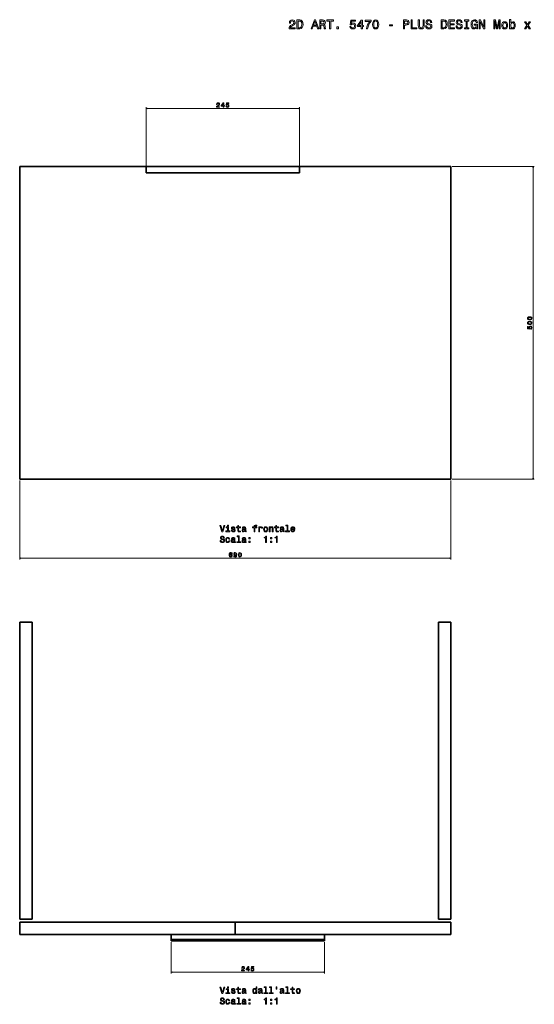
# Model space of a CAD drawing. Extents: x 250 to 1842, y -669 to 906.
# Tile 1 of 2: x 250 to 1073, y -669 to 906. Entities that reach past the tile are written whole.
import ezdxf

# ---------------------------------------------------------------- set-up
doc = ezdxf.new("R2010")
doc.units = 0

msp = doc.modelspace()

# ---------------------------------------------------------------- linework, layer by layer
at = {"color": 7, "lineweight": 13}
for p, q in [((452, 672.5), (452, 765.5)), ((697, 763.5), (452, 763.5)), ((697, 672.5), (697, 765.5)), ((941.5, 670.5), (1073, 670.5)), ((1071, 670.5), (1071, 170.5)), ((249.5, 168.5), (249.5, 42.2)), ((939.5, 168.5), (939.5, 42.2)), ((941.5, 170.5), (1073, 170.5)), ((939.5, 44.2), (249.5, 44.2)), ((492, -570), (492, -620.1)), ((737, -570), (737, -620.1)), ((492, -618.1), (737, -618.1))]:
    msp.add_line(p, q, dxfattribs=at)
at = {"color": 7, "lineweight": 35}
for p, q in [((249.5, 670.5), (249.5, 170.5)), ((594.5, 670.5), (249.5, 670.5)), ((594.5, 670.5), (249.5, 670.5)), ((249.5, 670.5), (594.5, 670.5)), ((249.5, 170.5), (249.5, 670.5)), ((249.5, 670.5), (269.5, 670.5)), ((269.5, 670.5), (249.5, 670.5)), ((697, 670.5), (452, 670.5)), ((452, 670.5), (697, 670.5)), ((697, 670.5), (452, 670.5)), ((939.5, 670.5), (594.5, 670.5)), ((594.5, 670.5), (939.5, 670.5)), ((939.5, 670.5), (594.5, 670.5)), ((919.5, 670.5), (939.5, 670.5)), ((939.5, 670.5), (919.5, 670.5)), ((939.5, 170.5), (939.5, 670.5)), ((939.5, 670.5), (939.5, 170.5)), ((939.5, 170.5), (939.5, 670.5)), ((939.5, 670.5), (939.5, 170.5)), ((939.5, 170.5), (939.5, 670.5)), ((452, 660.5), (697, 660.5)), ((697, 660.5), (452, 660.5)), ((249.5, 170.5), (594.5, 170.5)), ((594.5, 170.5), (249.5, 170.5)), ((594.5, 170.5), (939.5, 170.5)), ((939.5, 170.5), (594.5, 170.5)), ((249.5, -533), (249.5, -58)), ((249.5, -58), (269.5, -58)), ((249.5, -58), (249.5, -533)), ((269.5, -58), (249.5, -58)), ((269.5, -58), (269.5, -533)), ((269.5, -533), (269.5, -58)), ((269.5, -533), (269.5, -58)), ((919.5, -58), (919.5, -533)), ((919.5, -533), (919.5, -58)), ((919.5, -58), (939.5, -58)), ((939.5, -58), (919.5, -58)), ((939.5, -533), (939.5, -58)), ((939.5, -533), (939.5, -58)), ((939.5, -58), (939.5, -533)), ((269.5, -533), (249.5, -533)), ((249.5, -533), (269.5, -533)), ((249.5, -533), (269.5, -533)), ((919.5, -533), (939.5, -533)), ((919.5, -533), (939.5, -533)), ((939.5, -533), (919.5, -533)), ((594.5, -538), (249.5, -538)), ((249.5, -538), (594.5, -538)), ((249.5, -558), (249.5, -538)), ((249.5, -538), (249.5, -558)), ((594.5, -538), (939.5, -538)), ((594.5, -558), (594.5, -538)), ((939.5, -538), (594.5, -538)), ((594.5, -538), (594.5, -558)), ((939.5, -538), (939.5, -558)), ((939.5, -558), (939.5, -538)), ((939.5, -558), (939.5, -538)), ((594.5, -558), (249.5, -558)), ((249.5, -558), (594.5, -558)), ((249.5, -558), (492, -558)), ((737, -558), (492, -558)), ((492, -558), (737, -558)), ((737, -566), (492, -566)), ((492, -566), (737, -566)), ((939.5, -558), (594.5, -558)), ((594.5, -558), (939.5, -558)), ((737, -558), (939.5, -558)), ((737, -568), (492, -568)), ((492, -568), (737, -568)), ((492, -568), (737, -568))]:
    msp.add_line(p, q, dxfattribs=at)
at = {"color": 7, "lineweight": 35, "ltscale": 0.25}
for p, q in [((452, 660.5), (452, 670.5)), ((452, 670.5), (452, 660.5)), ((697, 670.5), (697, 660.5)), ((697, 660.5), (697, 670.5)), ((737, -568), (737, -558))]:
    msp.add_line(p, q, dxfattribs=at)
at = {"color": 7, "lineweight": 35, "ltscale": 0.05}
for p, q in [((697, 668.5), (697, 670.5)), ((492, -568), (492, -566)), ((492, -566), (492, -568)), ((737, -566), (737, -568)), ((737, -568), (737, -566))]:
    msp.add_line(p, q, dxfattribs=at)
at = {"color": 7, "lineweight": 35, "ltscale": 0.2}
for p, q in [((697, 660.5), (697, 668.5)), ((492, -566), (492, -558)), ((492, -558), (492, -566)), ((737, -558), (737, -566)), ((737, -566), (737, -558))]:
    msp.add_line(p, q, dxfattribs=at)
at = {"color": 7, "lineweight": 13}
for points in [[(680.6, 891.1), (690.3, 891.1), (690.3, 892.8), (682.7, 892.8), (683.1, 893.8), (683.8, 894.5), (686.1, 896), (687.2, 896.6), (688.6, 897.4), (689.5, 898.5), (690.1, 899.6), (690.3, 901), (689.9, 902.7), (689, 904), (687.5, 904.9), (685.7, 905.2), (683.7, 904.8), (682.2, 903.9), (681.3, 902.4), (681, 900.4), (681, 900.1), (682.8, 900.1), (682.8, 900.3), (683, 901.6), (683.5, 902.6), (684.4, 903.3), (685.6, 903.5), (686.7, 903.3), (687.6, 902.8), (688.2, 902), (688.4, 901), (688.2, 900.1), (687.8, 899.3), (687.2, 898.6), (686.3, 898), (685.1, 897.4), (683.1, 896.1), (681.7, 894.8), (680.9, 893.2), (680.6, 891.1)], [(697.7, 905.1), (693, 905.1), (693, 891.1), (697.7, 891.1), (699.9, 891.5), (701.5, 892.9), (702.5, 895.1), (702.9, 898.1), (702.6, 901.1), (702.2, 902.4), (701.6, 903.3), (700, 904.6), (698.9, 905)], [(697.6, 903.4), (699.1, 903.1), (700.1, 902.2), (700.8, 900.5), (701, 898.1), (700.7, 895.7), (700.1, 894.1), (699, 893.1), (697.6, 892.7), (694.9, 892.7), (694.9, 903.4)], [(715.9, 891.1), (717.7, 891.1), (719.2, 895.2), (724.8, 895.2), (726.3, 891.1), (728.2, 891.1), (723, 905.1), (721, 905.1)], [(719.8, 896.9), (722, 903.1), (724.2, 896.9)], [(729.6, 891.1), (731.5, 891.1), (731.5, 897), (733.4, 897), (734.9, 896.9), (735.7, 896.6), (736.2, 896), (736.4, 894.8), (736.5, 893), (736.6, 891.8), (736.9, 891.1), (739, 891.1), (739, 891.5), (738.5, 892), (738.4, 893.1), (738.2, 895.3), (737.9, 897), (737.4, 897.5), (736.7, 897.9), (737.5, 898.4), (738.1, 899.1), (738.4, 900), (738.6, 901.1), (738.3, 902.8), (737.5, 904), (736.1, 904.8), (734.3, 905.1), (729.6, 905.1)], [(733.8, 903.4), (735, 903.2), (735.9, 902.9), (736.4, 902.1), (736.6, 901), (736.4, 899.9), (735.9, 899.2), (735, 898.8), (733.7, 898.7), (731.5, 898.7), (731.5, 903.4)], [(745.4, 891.1), (747.2, 891.1), (747.2, 903.4), (751.5, 903.4), (751.5, 905.1), (741.1, 905.1), (741.1, 903.4), (745.4, 903.4)], [(777.7, 894.7), (778.2, 893.1), (779.2, 891.8), (780.6, 891), (782.5, 890.7), (784.5, 891), (786.1, 892), (787.1, 893.6), (787.5, 895.6), (787.1, 897.5), (786.2, 899), (784.7, 899.9), (782.7, 900.3), (781.2, 900), (780, 899.3), (780.6, 903.1), (786.7, 903.1), (786.7, 904.8), (779.2, 904.8), (778.1, 897.3), (779.7, 897.3), (780.9, 898.3), (782.4, 898.6), (783.7, 898.4), (784.7, 897.8), (785.3, 896.8), (785.5, 895.5), (785.3, 894.2), (784.7, 893.3), (783.7, 892.6), (782.4, 892.4), (781.3, 892.5), (780.5, 893), (779.9, 893.7), (779.6, 894.7)], [(796, 891.1), (797.8, 891.1), (797.8, 894.5), (799.8, 894.5), (799.8, 896.2), (797.8, 896.2), (797.8, 904.8), (796, 904.8), (789.8, 896.3), (789.8, 894.5), (796, 894.5)], [(791.5, 896.2), (796, 902.4), (796, 896.2)], [(804.2, 891.1), (806.2, 891.1), (806.9, 894.4), (808.1, 897.5), (809.7, 900.4), (811.9, 903.1), (811.9, 904.8), (802.3, 904.8), (802.3, 902.9), (810, 902.9), (807.7, 900.2), (806.1, 897.4), (804.9, 894.3)], [(814.3, 897.9), (814.6, 894.7), (815.5, 892.5), (817.1, 891.1), (819.2, 890.7), (821.2, 891.1), (822.7, 892.5), (823.7, 894.7), (824, 897.9), (823.7, 901.1), (823.3, 902.3), (822.7, 903.3), (821.2, 904.7), (819.2, 905.2), (817.1, 904.7), (815.5, 903.3), (814.6, 901.1)], [(816.2, 897.9), (816.4, 900.4), (816.9, 902.1), (817.8, 903.1), (819.2, 903.5), (820.5, 903.1), (821.4, 902.1), (821.9, 900.4), (822.1, 897.9), (821.9, 895.5), (821.4, 893.7), (820.5, 892.7), (819.2, 892.3), (817.8, 892.7), (816.9, 893.7), (816.4, 895.5)], [(863.5, 891.1), (865.3, 891.1), (865.3, 897), (867.4, 897), (869.5, 897.1), (871.1, 897.8), (872.2, 899.2), (872.6, 901), (872.3, 902.8), (871.5, 904), (870.1, 904.8), (868.3, 905.1), (863.5, 905.1)], [(867.8, 903.4), (869, 903.2), (869.9, 902.9), (870.4, 902.1), (870.6, 901), (870.4, 899.9), (869.9, 899.2), (868.9, 898.8), (867.7, 898.7), (865.3, 898.7), (865.3, 903.4)], [(875.8, 891.1), (884.8, 891.1), (884.8, 892.8), (877.6, 892.8), (877.6, 905.1), (875.8, 905.1)], [(887.2, 896.4), (887.5, 893.9), (888.4, 892.1), (889.9, 891.1), (892, 890.7), (894.2, 891.1), (895.7, 892.1), (896.5, 893.9), (896.8, 896.4), (896.8, 905.1), (895, 905.1), (895, 896.3), (894.8, 894.6), (894.2, 893.4), (893.3, 892.6), (892, 892.4), (890.7, 892.6), (889.8, 893.4), (889.2, 894.6), (889.1, 896.3), (889.1, 905.1), (887.2, 905.1)], [(901, 895.7), (899.1, 895.7), (899.5, 893.6), (900.6, 892), (902.1, 891), (904.2, 890.7), (906.3, 891), (907.8, 891.9), (908.8, 893.3), (909.2, 895.1), (908.9, 896.8), (908, 897.9), (906.7, 898.6), (904.8, 899.1), (903.3, 899.5), (902.2, 899.9), (901.6, 900.6), (901.5, 901.6), (901.6, 902.5), (902.2, 903.2), (903, 903.6), (904.1, 903.8), (905.2, 903.6), (906.1, 903), (906.7, 902.1), (907, 900.9), (908.8, 900.9), (908.8, 900.9), (908.5, 902.8), (907.5, 904.2), (906, 905.1), (904, 905.4), (902.2, 905.1), (900.8, 904.3), (899.9, 903), (899.6, 901.3), (899.8, 899.8), (900.6, 898.7), (901.8, 898.1), (903.5, 897.5), (905.1, 897.1), (906.3, 896.6), (907.1, 896), (907.3, 894.9), (907.1, 893.9), (906.5, 893.1), (905.5, 892.5), (904.3, 892.4), (902.9, 892.6), (901.9, 893.3), (901.2, 894.3)], [(928.4, 905.1), (923.8, 905.1), (923.8, 891.1), (928.4, 891.1), (930.6, 891.5), (932.3, 892.9), (933.3, 895.1), (933.6, 898.1), (933.3, 901.1), (932.9, 902.4), (932.3, 903.3), (930.7, 904.6), (929.6, 905)], [(928.3, 903.4), (929.8, 903.1), (930.9, 902.2), (931.5, 900.5), (931.7, 898.1), (931.5, 895.7), (930.9, 894.1), (929.8, 893.1), (928.3, 892.7), (925.6, 892.7), (925.6, 903.4)], [(936.4, 891.1), (945.2, 891.1), (945.2, 892.8), (938.2, 892.8), (938.2, 897.5), (944.5, 897.5), (944.5, 899.2), (938.2, 899.2), (938.2, 903.4), (945.1, 903.4), (945.1, 905.1), (936.4, 905.1)], [(949.6, 895.7), (947.7, 895.7), (948.1, 893.6), (949.1, 892), (950.7, 891), (952.8, 890.7), (954.9, 891), (956.4, 891.9), (957.4, 893.3), (957.8, 895.1), (957.5, 896.8), (956.6, 897.9), (955.2, 898.6), (953.4, 899.1), (951.8, 899.5), (950.8, 899.9), (950.2, 900.6), (950, 901.6), (950.2, 902.5), (950.7, 903.2), (951.6, 903.6), (952.7, 903.8), (953.8, 903.6), (954.7, 903), (955.3, 902.1), (955.5, 900.9), (957.4, 900.9), (957.4, 900.9), (957.1, 902.8), (956.1, 904.2), (954.6, 905.1), (952.6, 905.4), (950.8, 905.1), (949.4, 904.3), (948.5, 903), (948.1, 901.3), (948.4, 899.8), (949.2, 898.7), (950.4, 898.1), (952, 897.5), (953.7, 897.1), (954.9, 896.6), (955.6, 896), (955.9, 894.9), (955.7, 893.9), (955, 893.1), (954.1, 892.5), (952.9, 892.4), (951.5, 892.6), (950.4, 893.3), (949.8, 894.3)], [(964, 892.8), (961.4, 892.8), (961.4, 891.1), (968.4, 891.1), (968.4, 892.8), (965.8, 892.8), (965.8, 903.4), (968.4, 903.4), (968.4, 905.1), (961.4, 905.1), (961.4, 903.4), (964, 903.4)], [(980.7, 892.9), (981.1, 891.1), (982.1, 891.1), (982.1, 898.6), (977, 898.6), (977, 896.9), (980.1, 896.9), (980.1, 896.8), (979.9, 894.9), (979.2, 893.6), (978.2, 892.7), (977, 892.4), (975.6, 892.8), (974.6, 893.9), (973.9, 895.7), (973.6, 898.1), (973.9, 900.6), (974.5, 902.4), (975.6, 903.5), (977.1, 903.8), (978.1, 903.6), (978.9, 903.1), (979.6, 902.1), (979.9, 900.9), (981.9, 900.9), (981.4, 902.8), (980.4, 904.2), (979, 905.1), (977.2, 905.5), (974.9, 905), (973.2, 903.5), (972.1, 901.2), (971.7, 898.1), (972.1, 895), (973.2, 892.6), (974.8, 891.2), (976.9, 890.7), (978, 890.9), (979.1, 891.3), (980, 892)], [(984.6, 891.1), (986.2, 891.1), (986.2, 902.6), (991.6, 891.1), (993.8, 891.1), (993.8, 905.1), (992.1, 905.1), (992.1, 893.6), (986.8, 905.1), (984.6, 905.1)], [(1008.4, 891.1), (1010, 891.1), (1010, 903.8), (1012.6, 891.1), (1014.3, 891.1), (1016.9, 903.8), (1016.9, 891.1), (1018.5, 891.1), (1018.5, 905.1), (1016, 905.1), (1013.5, 892.7), (1010.9, 905.1), (1008.4, 905.1)], [(1020.9, 896.5), (1021.2, 894), (1022.2, 892.2), (1023.6, 891.1), (1025.6, 890.7), (1027.6, 891.1), (1029, 892.2), (1030, 894), (1030.3, 896.5), (1030, 898.9), (1029, 900.8), (1027.6, 901.9), (1025.6, 902.3), (1023.6, 901.9), (1022.2, 900.8), (1021.2, 898.9)], [(1022.7, 896.5), (1022.9, 898.3), (1023.5, 899.6), (1024.4, 900.4), (1025.6, 900.7), (1026.8, 900.4), (1027.7, 899.6), (1028.3, 898.3), (1028.5, 896.5), (1028.3, 894.7), (1027.7, 893.3), (1026.8, 892.5), (1025.6, 892.3), (1024.4, 892.5), (1023.5, 893.3), (1022.9, 894.7)], [(1035.2, 892.7), (1036.6, 891.2), (1038.4, 890.7), (1040.1, 891.1), (1041.4, 892.2), (1042.2, 894.1), (1042.6, 896.5), (1042.2, 898.9), (1041.4, 900.8), (1040.1, 901.9), (1038.4, 902.3), (1036.6, 901.8), (1035.9, 901.1), (1035.2, 900.3), (1035.2, 905.6), (1033.5, 905.6), (1033.5, 891.1), (1035.2, 891.1)], [(1040.8, 896.5), (1040.6, 894.7), (1040, 893.4), (1039.1, 892.5), (1038.1, 892.3), (1036.9, 892.5), (1036, 893.4), (1035.5, 894.7), (1035.3, 896.5), (1035.5, 898.3), (1036, 899.6), (1036.9, 900.4), (1038.1, 900.7), (1039.1, 900.4), (1040, 899.6), (1040.6, 898.3)], [(1059.2, 891.1), (1061.9, 895.3), (1064.8, 891.1), (1066.9, 891.1), (1063.1, 896.7), (1066.7, 901.9), (1064.7, 901.9), (1062, 898), (1059.4, 901.9), (1057.3, 901.9), (1060.9, 896.6), (1057.1, 891.1)], [(757, 891.1), (759.8, 891.1), (759.8, 894.1), (757, 894.1)], [(841, 895.7), (845.9, 895.7), (845.9, 897.3), (841, 897.3)], [(564.6, 765.5), (569.4, 765.5), (569.4, 766.4), (565.6, 766.4), (565.8, 766.9), (566.2, 767.3), (567.3, 768), (567.9, 768.3), (568.5, 768.7), (569, 769.2), (569.3, 769.8), (569.4, 770.5), (569.2, 771.3), (568.7, 772), (568, 772.4), (567.1, 772.6), (566.1, 772.4), (565.4, 771.9), (564.9, 771.2), (564.7, 770.2), (564.7, 770), (565.6, 770), (565.6, 770.1), (565.7, 770.8), (566, 771.3), (566.4, 771.6), (567, 771.7), (567.6, 771.6), (568, 771.4), (568.3, 771), (568.4, 770.5), (568.3, 770), (568.2, 769.6), (567.8, 769.3), (567.4, 769), (566.8, 768.7), (565.8, 768), (565.1, 767.4), (564.7, 766.6), (564.6, 765.6)], [(575.1, 765.5), (576, 765.5), (576, 767.3), (577, 767.3), (577, 768.1), (576, 768.1), (576, 772.4), (575, 772.4), (572, 768.1), (572, 767.3), (575.1, 767.3)], [(579.5, 767.3), (579.7, 766.5), (580.2, 765.9), (580.9, 765.5), (581.8, 765.3), (582.9, 765.5), (583.7, 766), (584.2, 766.8), (584.4, 767.8), (584.2, 768.7), (583.7, 769.5), (582.9, 769.9), (582, 770.1), (581.2, 770), (580.6, 769.7), (580.9, 771.5), (584, 771.5), (584, 772.4), (580.2, 772.4), (579.7, 768.7), (580.5, 768.7), (581.1, 769.1), (581.8, 769.3), (582.5, 769.2), (583, 768.9), (583.3, 768.4), (583.4, 767.7), (583.3, 767.1), (582.9, 766.6), (582.4, 766.3), (581.8, 766.2), (581.3, 766.3), (580.9, 766.5), (580.6, 766.9), (580.4, 767.3)], [(572.8, 768.1), (575.1, 771.2), (575.1, 768.1)], [(1065.6, 425.5), (1067.2, 425.7), (1068.3, 426.2), (1069, 426.9), (1069.2, 428), (1069, 429), (1068.3, 429.8), (1067.2, 430.2), (1065.6, 430.4), (1064, 430.2), (1063.4, 430), (1062.9, 429.8), (1062.2, 429), (1061.9, 428), (1062.2, 426.9), (1062.9, 426.2), (1064, 425.7)], [(1065.6, 426.5), (1064.3, 426.6), (1063.5, 426.8), (1063, 427.3), (1062.8, 428), (1063, 428.6), (1063.5, 429.1), (1064.3, 429.3), (1065.6, 429.4), (1066.8, 429.3), (1067.7, 429.1), (1068.2, 428.6), (1068.4, 428), (1068.2, 427.3), (1067.7, 426.8), (1066.8, 426.6)], [(1065.6, 418.1), (1067.2, 418.2), (1068.3, 418.7), (1069, 419.5), (1069.2, 420.5), (1069, 421.5), (1068.3, 422.3), (1067.2, 422.8), (1065.6, 422.9), (1064, 422.8), (1063.4, 422.6), (1062.9, 422.3), (1062.2, 421.5), (1061.9, 420.5), (1062.2, 419.5), (1062.9, 418.7), (1064, 418.2)], [(1067.2, 410.5), (1068, 410.7), (1068.6, 411.2), (1069, 412), (1069.2, 412.9), (1069, 413.9), (1068.5, 414.7), (1067.7, 415.2), (1066.7, 415.4), (1065.8, 415.2), (1065, 414.8), (1064.6, 414), (1064.4, 413), (1064.5, 412.3), (1064.9, 411.7), (1063, 412), (1063, 415), (1062.1, 415), (1062.1, 411.3), (1065.8, 410.7), (1065.8, 411.5), (1065.4, 412.1), (1065.2, 412.9), (1065.3, 413.5), (1065.6, 414), (1066.1, 414.3), (1066.8, 414.4), (1067.4, 414.3), (1067.9, 414), (1068.2, 413.5), (1068.3, 412.9), (1068.2, 412.3), (1068, 411.9), (1067.7, 411.6), (1067.2, 411.5)], [(1065.6, 419), (1064.3, 419.1), (1063.5, 419.4), (1063, 419.8), (1062.8, 420.5), (1063, 421.2), (1063.5, 421.6), (1064.3, 421.9), (1065.6, 422), (1066.8, 421.9), (1067.7, 421.6), (1068.2, 421.2), (1068.4, 420.5), (1068.2, 419.8), (1067.7, 419.4), (1066.8, 419.1)], [(576.3, 96.6), (573.8, 88.1), (571.3, 96.6), (569.9, 96.6), (573.1, 86.6), (574.6, 86.6), (577.7, 96.6)], [(583.4, 97), (582.1, 97), (582.1, 95.5), (583.4, 95.5)], [(592, 91.1), (590.8, 91.4), (589.9, 91.8), (589.6, 92.4), (589.6, 92.9), (589.9, 93.3), (590.4, 93.5), (591.1, 93.6), (591.8, 93.5), (592.4, 93.2), (592.7, 92.8), (592.8, 92.3), (594.1, 92.3), (594.1, 92.3), (593.9, 93.3), (593.3, 94), (592.4, 94.5), (591.1, 94.6), (589.9, 94.5), (589, 94), (588.5, 93.3), (588.3, 92.4), (588.4, 91.5), (588.8, 90.9), (589.5, 90.5), (590.5, 90.2), (591.9, 89.8), (592.7, 89.5), (593, 89.2), (593, 88.8), (592.9, 88.2), (592.6, 87.8), (592, 87.6), (591.3, 87.5), (590.5, 87.6), (589.9, 87.9), (589.5, 88.4), (589.3, 89), (588.1, 89), (588.3, 87.9), (588.9, 87), (589.8, 86.5), (591.1, 86.4), (592.5, 86.5), (593.5, 87), (594.1, 87.8), (594.3, 88.9), (594.2, 89.8), (593.7, 90.4), (593, 90.8)], [(598.6, 93), (598.6, 89.1), (598.7, 87.9), (599.1, 87), (599.9, 86.5), (601.2, 86.4), (602.7, 86.4), (602.7, 87.5), (601.6, 87.4), (600.7, 87.5), (600.1, 87.9), (599.9, 88.5), (599.8, 89.4), (599.8, 93), (602.7, 93), (602.7, 94.1), (599.8, 94.1), (599.8, 96.4), (598.6, 96.4), (598.6, 94.1), (596.4, 94.1), (596.4, 93)], [(610.1, 87.6), (610.1, 87.6), (610.2, 87.1), (610.4, 86.8), (611.3, 86.5), (612.1, 86.6), (612.1, 87.6), (611.7, 87.5), (611.3, 87.7), (611.3, 88.3), (611.3, 92.3), (611.1, 93.3), (610.6, 94), (609.7, 94.5), (608.5, 94.6), (607.3, 94.5), (606.4, 94), (605.8, 93.2), (605.6, 92.2), (605.6, 92.1), (606.8, 92.1), (606.9, 92.7), (607.2, 93.2), (607.7, 93.4), (608.4, 93.5), (609.1, 93.4), (609.6, 93.2), (609.9, 92.8), (610, 92.3), (610, 91.7), (609.8, 91.4), (609.2, 91.3), (608.1, 91.2), (606.9, 90.9), (606, 90.4), (605.5, 89.7), (605.3, 88.7), (605.5, 87.7), (605.9, 87), (606.6, 86.6), (607.6, 86.4), (609, 86.7)], [(624.7, 93), (624.7, 86.6), (625.9, 86.6), (625.9, 93), (628.8, 93), (628.8, 94.1), (625.9, 94.1), (625.9, 94.6), (626, 95.2), (626.4, 95.5), (626.9, 95.8), (627.7, 95.9), (628.8, 95.8), (628.8, 96.9), (627.4, 97), (626.2, 96.8), (625.3, 96.5), (624.8, 95.8), (624.7, 94.8), (624.7, 94.1), (622.3, 94.1), (622.3, 93)], [(632.1, 86.6), (633.3, 86.6), (633.3, 91), (633.4, 92.1), (633.8, 92.9), (634.5, 93.3), (635.3, 93.5), (636, 93.4), (636.4, 93.1), (636.7, 92.6), (636.8, 92), (638.1, 92), (637.9, 93.1), (637.5, 94), (636.7, 94.5), (635.6, 94.6), (634.8, 94.5), (634.2, 94.2), (633.6, 93.7), (633.2, 93.1), (633.2, 94.4), (632.1, 94.4)], [(639.9, 90.5), (640.1, 88.7), (640.8, 87.4), (641.8, 86.6), (643.2, 86.4), (644.6, 86.6), (645.7, 87.4), (646.3, 88.7), (646.6, 90.5), (646.3, 92.2), (645.7, 93.6), (644.6, 94.3), (643.2, 94.6), (641.8, 94.3), (640.8, 93.5), (640.1, 92.2)], [(648.9, 86.6), (650.2, 86.6), (650.2, 91.1), (650.3, 92.1), (650.7, 92.9), (651.4, 93.3), (652.3, 93.5), (652.9, 93.4), (653.4, 93), (653.6, 92.3), (653.7, 91.5), (653.7, 86.6), (654.9, 86.6), (654.9, 91.7), (654.9, 92.7), (654.6, 93.6), (653.8, 94.4), (652.4, 94.6), (651.7, 94.5), (651.1, 94.3), (650.6, 93.8), (650.1, 93.2), (650.1, 94.4), (648.9, 94.4)], [(659.3, 93), (659.3, 89.1), (659.4, 87.9), (659.8, 87), (660.6, 86.5), (662, 86.4), (663.5, 86.4), (663.5, 87.5), (662.4, 87.4), (661.4, 87.5), (660.8, 87.9), (660.6, 88.5), (660.6, 89.4), (660.6, 93), (663.5, 93), (663.5, 94.1), (660.6, 94.1), (660.6, 96.4), (659.3, 96.4), (659.3, 94.1), (657.1, 94.1), (657.1, 93)], [(670.9, 87.6), (670.9, 87.6), (670.9, 87.1), (671.2, 86.8), (672.1, 86.5), (672.8, 86.6), (672.8, 87.6), (672.5, 87.5), (672.1, 87.7), (672, 88.3), (672, 92.3), (671.8, 93.3), (671.3, 94), (670.4, 94.5), (669.2, 94.6), (668, 94.5), (667.1, 94), (666.5, 93.2), (666.3, 92.2), (666.3, 92.1), (667.5, 92.1), (667.6, 92.7), (667.9, 93.2), (668.4, 93.4), (669.2, 93.5), (669.9, 93.4), (670.4, 93.2), (670.7, 92.8), (670.8, 92.3), (670.7, 91.7), (670.5, 91.4), (669.9, 91.3), (668.8, 91.2), (667.6, 90.9), (666.7, 90.4), (666.2, 89.7), (666, 88.7), (666.2, 87.7), (666.6, 87), (667.3, 86.6), (668.3, 86.4), (669.7, 86.7)], [(677.5, 95.9), (677.5, 87.7), (674.9, 87.7), (674.9, 86.6), (681.3, 86.6), (681.3, 87.7), (678.7, 87.7), (678.7, 97), (675.5, 97), (675.5, 95.9)], [(684.7, 90.1), (689.8, 90.1), (689.8, 90.7), (689.6, 92.4), (689, 93.6), (687.9, 94.4), (686.6, 94.6), (685.3, 94.3), (684.3, 93.5), (683.6, 92.2), (683.4, 90.5), (683.6, 88.7), (684.3, 87.4), (685.3, 86.6), (686.6, 86.4), (687.7, 86.5), (688.6, 87), (689.3, 87.8), (689.7, 88.8), (688.4, 88.8), (688.2, 88.3), (687.8, 87.8), (686.7, 87.5), (685.9, 87.6), (685.3, 88.2), (684.9, 89), (684.7, 90.1)], [(571.6, 72.6), (570.2, 72.6), (570.5, 71.1), (571.3, 70), (572.4, 69.3), (573.9, 69.1), (575.4, 69.3), (576.5, 69.9), (577.2, 70.9), (577.4, 72.2), (577.2, 73.4), (576.6, 74.2), (575.6, 74.7), (574.3, 75.1), (573.2, 75.3), (572.5, 75.7), (572, 76.1), (571.9, 76.8), (572, 77.5), (572.4, 78), (573, 78.3), (573.8, 78.4), (574.6, 78.3), (575.2, 77.9), (575.6, 77.2), (575.8, 76.4), (577.2, 76.4), (577.2, 76.4), (576.9, 77.7), (576.2, 78.8), (575.2, 79.4), (573.7, 79.6), (572.4, 79.4), (571.4, 78.8), (570.8, 77.8), (570.6, 76.6), (570.7, 75.6), (571.3, 74.8), (572.2, 74.3), (573.3, 74), (574.5, 73.6), (575.4, 73.3), (575.9, 72.8), (576.1, 72.1), (575.9, 71.3), (575.5, 70.8), (574.8, 70.4), (573.9, 70.3), (572.9, 70.4), (572.2, 70.9), (571.7, 71.7)], [(583.4, 87.7), (583.4, 94.1), (580.1, 94.1), (580.1, 93), (582.1, 93), (582.1, 87.7), (579.5, 87.7), (579.5, 86.6), (586, 86.6), (586, 87.7)], [(599.4, 78.6), (599.4, 70.4), (596.8, 70.4), (596.8, 69.3), (603.3, 69.3), (603.3, 70.4), (600.7, 70.4), (600.7, 79.7), (597.4, 79.7), (597.4, 78.6)], [(610, 89.3), (609.8, 88.6), (609.4, 88), (608.7, 87.6), (607.8, 87.5), (607.3, 87.6), (606.9, 87.8), (606.6, 88.2), (606.6, 88.8), (606.6, 89.3), (606.9, 89.6), (607.8, 90), (609, 90.2), (610, 90.6)], [(643, 69.3), (644.3, 69.3), (644.3, 79.4), (643.3, 79.4), (643, 78.5), (642.5, 77.9), (641.7, 77.6), (640.6, 77.5), (640.6, 76.5), (643, 76.5)], [(641.2, 90.5), (641.3, 91.8), (641.7, 92.7), (642.4, 93.3), (643.2, 93.5), (644.1, 93.3), (644.7, 92.7), (645.1, 91.8), (645.3, 90.5), (645.1, 89.2), (644.7, 88.2), (644.1, 87.7), (643.2, 87.5), (642.4, 87.7), (641.7, 88.2), (641.3, 89.2)], [(660.3, 69.3), (661.6, 69.3), (661.6, 79.4), (660.7, 79.4), (660.4, 78.5), (659.9, 77.9), (659.1, 77.6), (658, 77.5), (658, 76.5), (660.3, 76.5)], [(670.7, 89.3), (670.6, 88.6), (670.1, 88), (669.4, 87.6), (668.5, 87.5), (668, 87.6), (667.6, 87.8), (667.4, 88.2), (667.3, 88.8), (667.4, 89.3), (667.6, 89.6), (668.5, 90), (669.7, 90.2), (670.7, 90.6)], [(684.7, 91.2), (684.9, 92.2), (685.3, 92.9), (685.9, 93.4), (686.6, 93.5), (687.4, 93.4), (688, 92.9), (688.4, 92.2), (688.5, 91.2)], [(584.5, 74.5), (585.7, 74.5), (585.5, 75.7), (584.8, 76.6), (583.9, 77.1), (582.6, 77.4), (581.2, 77.1), (580.2, 76.3), (579.5, 75), (579.3, 73.2), (579.5, 71.5), (580.1, 70.2), (581.2, 69.3), (582.6, 69.1), (583.8, 69.3), (584.8, 69.9), (585.4, 70.8), (585.7, 72.1), (584.5, 72.1), (584.3, 71.3), (583.9, 70.7), (583.3, 70.3), (582.6, 70.2), (581.7, 70.4), (581.1, 71), (580.7, 71.9), (580.6, 73.2), (580.7, 74.5), (581.1, 75.5), (581.8, 76), (582.6, 76.2), (583.4, 76.1), (583.9, 75.8), (584.3, 75.2)], [(592.8, 70.4), (592.8, 70.3), (592.9, 69.8), (593.1, 69.5), (594, 69.2), (594.7, 69.3), (594.7, 70.3), (594.4, 70.3), (594, 70.4), (593.9, 71), (593.9, 75), (593.8, 76), (593.2, 76.8), (592.4, 77.2), (591.1, 77.4), (589.9, 77.2), (589, 76.7), (588.5, 75.9), (588.3, 74.9), (588.3, 74.8), (589.4, 74.8), (589.5, 75.4), (589.8, 75.9), (590.4, 76.1), (591.1, 76.2), (591.8, 76.2), (592.3, 75.9), (592.6, 75.6), (592.7, 75.1), (592.6, 74.4), (592.4, 74.1), (591.8, 74), (590.8, 73.9), (589.5, 73.6), (588.6, 73.2), (588.1, 72.4), (588, 71.4), (588.1, 70.4), (588.5, 69.7), (589.3, 69.3), (590.3, 69.1), (591.6, 69.4)], [(592.7, 72.1), (592.5, 71.3), (592, 70.7), (591.3, 70.4), (590.5, 70.2), (589.9, 70.3), (589.5, 70.5), (589.3, 70.9), (589.2, 71.5), (589.3, 72), (589.5, 72.4), (590.4, 72.8), (591.6, 72.9), (592.7, 73.3)], [(610.1, 70.4), (610.1, 70.3), (610.2, 69.8), (610.4, 69.5), (611.3, 69.2), (612.1, 69.3), (612.1, 70.3), (611.7, 70.3), (611.3, 70.4), (611.3, 71), (611.3, 75), (611.1, 76), (610.6, 76.8), (609.7, 77.2), (608.5, 77.4), (607.3, 77.2), (606.4, 76.7), (605.8, 75.9), (605.6, 74.9), (605.6, 74.8), (606.8, 74.8), (606.9, 75.4), (607.2, 75.9), (607.7, 76.1), (608.4, 76.2), (609.1, 76.2), (609.6, 75.9), (609.9, 75.6), (610, 75.1), (610, 74.4), (609.8, 74.1), (609.2, 74), (608.1, 73.9), (606.9, 73.6), (606, 73.2), (605.5, 72.4), (605.3, 71.4), (605.5, 70.4), (605.9, 69.7), (606.6, 69.3), (607.6, 69.1), (609, 69.4)], [(610, 72.1), (609.8, 71.3), (609.4, 70.7), (608.7, 70.4), (607.8, 70.2), (607.3, 70.3), (606.9, 70.5), (606.6, 70.9), (606.6, 71.5), (606.6, 72), (606.9, 72.4), (607.8, 72.8), (609, 72.9), (610, 73.3)], [(616.2, 74.9), (618.2, 74.9), (618.2, 77.1), (616.2, 77.1)], [(616.2, 69.3), (618.2, 69.3), (618.2, 71.5), (616.2, 71.5)], [(650.9, 74.9), (652.9, 74.9), (652.9, 77.1), (650.9, 77.1)], [(650.9, 69.3), (652.9, 69.3), (652.9, 71.5), (650.9, 71.5)], [(589.4, 51.3), (589.3, 52.1), (588.8, 52.7), (588.1, 53.1), (587.2, 53.2), (586.6, 53.2), (586.1, 53), (585.7, 52.7), (585.3, 52.2), (585, 51.7), (584.8, 51), (584.6, 50.2), (584.6, 49.3), (584.7, 47.9), (585.2, 46.8), (586, 46.2), (587.1, 46), (588.1, 46.2), (588.9, 46.6), (589.3, 47.4), (589.5, 48.3), (589.3, 49.3), (588.9, 50), (588.2, 50.5), (587.3, 50.7), (586.3, 50.4), (585.6, 49.9), (585.7, 51), (586.1, 51.8), (586.6, 52.3), (587.2, 52.4), (587.8, 52.3), (588.1, 52.1), (588.4, 51.8), (588.5, 51.3)], [(588.5, 48.3), (588.4, 47.7), (588.1, 47.2), (587.7, 46.9), (587.1, 46.8), (586.5, 46.9), (586.1, 47.2), (585.8, 47.7), (585.7, 48.3), (585.8, 48.9), (586.1, 49.4), (586.5, 49.7), (587.2, 49.8), (587.7, 49.7), (588.1, 49.4), (588.4, 48.9)], [(592.1, 47.9), (592.2, 47.1), (592.7, 46.5), (593.4, 46.1), (594.3, 46), (594.9, 46.1), (595.4, 46.2), (595.8, 46.5), (596.2, 47), (596.5, 47.5), (596.7, 48.2), (596.9, 49), (596.9, 49.9), (596.8, 51.3), (596.3, 52.4), (595.5, 53), (594.4, 53.2), (593.4, 53.1), (592.7, 52.6), (592.2, 51.8), (592, 50.9), (592.2, 49.9), (592.7, 49.2), (593.4, 48.7), (594.3, 48.6), (595.2, 48.8), (595.9, 49.3), (595.8, 48.2), (595.4, 47.4), (594.9, 46.9), (594.3, 46.8), (593.7, 46.9), (593.4, 47.1), (593.1, 47.4), (593, 47.9)], [(593, 50.9), (593.1, 51.5), (593.4, 52), (593.8, 52.3), (594.4, 52.4), (595, 52.3), (595.4, 52), (595.7, 51.5), (595.8, 50.9), (595.7, 50.3), (595.4, 49.8), (595, 49.5), (594.4, 49.4), (593.8, 49.5), (593.4, 49.8), (593.1, 50.3)], [(599.5, 49.6), (599.7, 48), (600.2, 46.9), (600.9, 46.2), (602, 46), (603, 46.2), (603.8, 46.9), (604.2, 48), (604.4, 49.6), (604.2, 51.2), (604, 51.8), (603.8, 52.3), (603, 53), (602, 53.2), (600.9, 53), (600.2, 52.3), (599.7, 51.2)], [(600.5, 49.6), (600.6, 50.8), (600.8, 51.7), (601.3, 52.2), (602, 52.4), (602.6, 52.2), (603.1, 51.7), (603.3, 50.8), (603.4, 49.6), (603.3, 48.4), (603.1, 47.5), (602.6, 47), (602, 46.8), (601.3, 47), (600.8, 47.5), (600.6, 48.4)], [(604.6, -616.1), (609.4, -616.1), (609.4, -615.2), (605.6, -615.2), (605.8, -614.7), (606.2, -614.3), (607.3, -613.6), (607.9, -613.3), (608.5, -612.9), (609, -612.4), (609.3, -611.8), (609.4, -611.1), (609.2, -610.3), (608.7, -609.6), (608, -609.2), (607.1, -609), (606.1, -609.2), (605.4, -609.7), (604.9, -610.4), (604.7, -611.4), (604.7, -611.6), (605.6, -611.6), (605.6, -611.5), (605.7, -610.8), (606, -610.3), (606.4, -610), (607, -609.9), (607.6, -610), (608, -610.2), (608.3, -610.6), (608.4, -611.1), (608.3, -611.6), (608.2, -611.9), (607.8, -612.3), (607.4, -612.6), (606.8, -612.9), (605.8, -613.5), (605.1, -614.2), (604.7, -615), (604.6, -616)], [(615.1, -616.1), (616, -616.1), (616, -614.3), (617, -614.3), (617, -613.5), (616, -613.5), (616, -609.2), (615, -609.2), (612, -613.4), (612, -614.3), (615.1, -614.3)], [(612.8, -613.5), (615.1, -610.4), (615.1, -613.5)], [(619.5, -614.2), (619.7, -615.1), (620.2, -615.7), (620.9, -616.1), (621.8, -616.3), (622.9, -616.1), (623.7, -615.6), (624.2, -614.8), (624.4, -613.8), (624.2, -612.9), (623.7, -612.1), (622.9, -611.6), (622, -611.5), (621.2, -611.6), (620.6, -611.9), (620.9, -610), (624, -610), (624, -609.2), (620.2, -609.2), (619.7, -612.9), (620.5, -612.9), (621.1, -612.5), (621.8, -612.3), (622.5, -612.4), (623, -612.7), (623.3, -613.2), (623.4, -613.8), (623.3, -614.5), (622.9, -615), (622.4, -615.3), (621.8, -615.4), (621.3, -615.3), (620.9, -615.1), (620.6, -614.7), (620.4, -614.2)], [(576.3, -641.8), (573.8, -650.4), (571.3, -641.8), (569.9, -641.8), (573.1, -651.9), (574.6, -651.9), (577.7, -641.8)], [(583.4, -650.8), (583.4, -644.4), (580.1, -644.4), (580.1, -645.5), (582.1, -645.5), (582.1, -650.8), (579.5, -650.8), (579.5, -651.9), (586, -651.9), (586, -650.8)], [(583.4, -641.5), (582.1, -641.5), (582.1, -643), (583.4, -643)], [(592, -647.4), (590.8, -647.1), (589.9, -646.7), (589.6, -646.1), (589.6, -645.6), (589.9, -645.2), (590.4, -645), (591.1, -644.9), (591.8, -645), (592.4, -645.3), (592.7, -645.7), (592.8, -646.2), (594.1, -646.2), (594.1, -646.2), (593.9, -645.2), (593.3, -644.5), (592.4, -644), (591.1, -643.9), (589.9, -644), (589, -644.5), (588.5, -645.2), (588.3, -646.1), (588.4, -647), (588.8, -647.6), (589.5, -648), (590.5, -648.3), (591.9, -648.6), (592.7, -649), (593, -649.3), (593, -649.7), (592.9, -650.3), (592.6, -650.7), (592, -650.9), (591.3, -651), (590.5, -650.9), (589.9, -650.6), (589.5, -650.1), (589.3, -649.5), (588.1, -649.5), (588.3, -650.6), (588.9, -651.4), (589.8, -651.9), (591.1, -652.1), (592.5, -651.9), (593.5, -651.4), (594.1, -650.6), (594.3, -649.6), (594.2, -648.7), (593.7, -648.1), (593, -647.7)], [(598.6, -645.5), (598.6, -649.3), (598.7, -650.6), (599.1, -651.5), (599.9, -652), (601.2, -652.1), (602.7, -652.1), (602.7, -651), (601.6, -651.1), (600.7, -650.9), (600.1, -650.6), (599.9, -650), (599.8, -649.1), (599.8, -645.5), (602.7, -645.5), (602.7, -644.4), (599.8, -644.4), (599.8, -642.1), (598.6, -642.1), (598.6, -644.4), (596.4, -644.4), (596.4, -645.5)], [(610.1, -650.9), (610.1, -650.9), (610.2, -651.4), (610.4, -651.7), (611.3, -652), (612.1, -651.9), (612.1, -650.9), (611.7, -651), (611.3, -650.8), (611.3, -650.2), (611.3, -646.2), (611.1, -645.2), (610.6, -644.4), (609.7, -644), (608.5, -643.9), (607.3, -644), (606.4, -644.5), (605.8, -645.3), (605.6, -646.3), (605.6, -646.4), (606.8, -646.4), (606.9, -645.8), (607.2, -645.3), (607.7, -645.1), (608.4, -645), (609.1, -645), (609.6, -645.3), (609.9, -645.6), (610, -646.2), (610, -646.8), (609.8, -647.1), (609.2, -647.2), (608.1, -647.3), (606.9, -647.6), (606, -648), (605.5, -648.8), (605.3, -649.8), (605.5, -650.8), (605.9, -651.5), (606.6, -651.9), (607.6, -652.1), (609, -651.8)], [(627.7, -650.7), (627.7, -651.9), (628.9, -651.9), (628.9, -641.5), (627.7, -641.5), (627.7, -645.3), (626.7, -644.2), (626.1, -644), (625.4, -643.9), (624.2, -644.1), (623.3, -644.9), (622.6, -646.2), (622.4, -648), (622.6, -649.7), (623.3, -651), (624.2, -651.9), (625.4, -652.1), (626.1, -652), (626.7, -651.8)], [(625.7, -645), (626.5, -645.2), (627.1, -645.8), (627.5, -646.7), (627.6, -648), (627.5, -649.3), (627.1, -650.2), (626.5, -650.8), (625.7, -651), (624.9, -650.8), (624.3, -650.2), (623.9, -649.3), (623.7, -648), (623.9, -646.7), (624.3, -645.8), (624.9, -645.2)], [(636.2, -650.9), (636.2, -650.9), (636.2, -651.4), (636.5, -651.7), (637.4, -652), (638.1, -651.9), (638.1, -650.9), (637.8, -651), (637.4, -650.8), (637.3, -650.2), (637.3, -646.2), (637.1, -645.2), (636.6, -644.4), (635.7, -644), (634.5, -643.9), (633.3, -644), (632.4, -644.5), (631.8, -645.3), (631.6, -646.3), (631.6, -646.4), (632.8, -646.4), (632.9, -645.8), (633.2, -645.3), (633.7, -645.1), (634.5, -645), (635.2, -645), (635.7, -645.3), (636, -645.6), (636.1, -646.2), (636, -646.8), (635.8, -647.1), (635.2, -647.2), (634.1, -647.3), (632.9, -647.6), (632, -648), (631.5, -648.8), (631.3, -649.8), (631.5, -650.8), (631.9, -651.5), (632.6, -651.9), (633.6, -652.1), (635, -651.8)], [(642.8, -642.6), (642.8, -650.8), (640.2, -650.8), (640.2, -651.9), (646.6, -651.9), (646.6, -650.8), (644, -650.8), (644, -641.5), (640.8, -641.5), (640.8, -642.6)], [(651.4, -642.6), (651.4, -650.8), (648.8, -650.8), (648.8, -651.9), (655.3, -651.9), (655.3, -650.8), (652.7, -650.8), (652.7, -641.5), (649.5, -641.5), (649.5, -642.6)], [(660.1, -641.5), (660.1, -645.4), (661.1, -645.4), (661.1, -641.5)], [(670.9, -650.9), (670.9, -650.9), (670.9, -651.4), (671.2, -651.7), (672.1, -652), (672.8, -651.9), (672.8, -650.9), (672.5, -651), (672.1, -650.8), (672, -650.2), (672, -646.2), (671.8, -645.2), (671.3, -644.4), (670.4, -644), (669.2, -643.9), (668, -644), (667.1, -644.5), (666.5, -645.3), (666.3, -646.3), (666.3, -646.4), (667.5, -646.4), (667.6, -645.8), (667.9, -645.3), (668.4, -645.1), (669.2, -645), (669.9, -645), (670.4, -645.3), (670.7, -645.6), (670.8, -646.2), (670.7, -646.8), (670.5, -647.1), (669.9, -647.2), (668.8, -647.3), (667.6, -647.6), (666.7, -648), (666.2, -648.8), (666, -649.8), (666.2, -650.8), (666.6, -651.5), (667.3, -651.9), (668.3, -652.1), (669.7, -651.8)], [(677.5, -642.6), (677.5, -650.8), (674.9, -650.8), (674.9, -651.9), (681.3, -651.9), (681.3, -650.8), (678.7, -650.8), (678.7, -641.5), (675.5, -641.5), (675.5, -642.6)], [(685.3, -645.5), (685.3, -649.3), (685.4, -650.6), (685.8, -651.5), (686.6, -652), (688, -652.1), (689.5, -652.1), (689.5, -651), (688.4, -651.1), (687.4, -650.9), (686.9, -650.6), (686.6, -650), (686.6, -649.1), (686.6, -645.5), (689.5, -645.5), (689.5, -644.4), (686.6, -644.4), (686.6, -642.1), (685.3, -642.1), (685.3, -644.4), (683.1, -644.4), (683.1, -645.5)], [(691.9, -648), (692.2, -649.8), (692.8, -651.1), (693.9, -651.9), (695.3, -652.1), (696.7, -651.9), (697.7, -651.1), (698.4, -649.8), (698.6, -648), (698.4, -646.2), (697.7, -644.9), (696.7, -644.1), (695.3, -643.9), (693.9, -644.1), (692.8, -644.9), (692.2, -646.2)], [(693.2, -648), (693.3, -646.7), (693.8, -645.8), (694.4, -645.2), (695.3, -645), (696.1, -645.2), (696.8, -645.7), (697.2, -646.7), (697.3, -648), (697.2, -649.3), (696.8, -650.2), (696.1, -650.8), (695.3, -651), (694.4, -650.8), (693.8, -650.2), (693.3, -649.3)], [(571.6, -665.8), (570.2, -665.8), (570.5, -667.4), (571.3, -668.5), (572.4, -669.2), (573.9, -669.4), (575.4, -669.2), (576.5, -668.5), (577.2, -667.6), (577.4, -666.2), (577.2, -665.1), (576.6, -664.3), (575.6, -663.8), (574.3, -663.4), (573.2, -663.1), (572.5, -662.8), (572, -662.4), (571.9, -661.6), (572, -661), (572.4, -660.5), (573, -660.2), (573.8, -660.1), (574.6, -660.2), (575.2, -660.6), (575.6, -661.2), (575.8, -662.1), (577.2, -662.1), (577.2, -662.1), (576.9, -660.7), (576.2, -659.7), (575.2, -659.1), (573.7, -658.9), (572.4, -659.1), (571.4, -659.7), (570.8, -660.6), (570.6, -661.8), (570.7, -662.9), (571.3, -663.7), (572.2, -664.2), (573.3, -664.5), (574.5, -664.9), (575.4, -665.2), (575.9, -665.6), (576.1, -666.4), (575.9, -667.2), (575.5, -667.7), (574.8, -668.1), (573.9, -668.2), (572.9, -668), (572.2, -667.6), (571.7, -666.8)], [(584.5, -664), (585.7, -664), (585.5, -662.8), (584.8, -661.9), (583.9, -661.3), (582.6, -661.1), (581.2, -661.4), (580.2, -662.2), (579.5, -663.5), (579.3, -665.3), (579.5, -667), (580.1, -668.3), (581.2, -669.1), (582.6, -669.4), (583.8, -669.2), (584.8, -668.6), (585.4, -667.6), (585.7, -666.4), (584.5, -666.4), (584.3, -667.2), (583.9, -667.8), (583.3, -668.2), (582.6, -668.3), (581.7, -668.1), (581.1, -667.5), (580.7, -666.6), (580.6, -665.2), (580.7, -664), (581.1, -663), (581.8, -662.4), (582.6, -662.2), (583.4, -662.4), (583.9, -662.7), (584.3, -663.2)], [(592.8, -668.1), (592.8, -668.2), (592.9, -668.7), (593.1, -669), (594, -669.3), (594.7, -669.2), (594.7, -668.2), (594.4, -668.2), (594, -668), (593.9, -667.5), (593.9, -663.5), (593.8, -662.4), (593.2, -661.7), (592.4, -661.3), (591.1, -661.1), (589.9, -661.3), (589, -661.8), (588.5, -662.6), (588.3, -663.6), (588.3, -663.6), (589.4, -663.6), (589.5, -663), (589.8, -662.6), (590.4, -662.4), (591.1, -662.3), (591.8, -662.3), (592.3, -662.5), (592.6, -662.9), (592.7, -663.4), (592.6, -664), (592.4, -664.3), (591.8, -664.5), (590.8, -664.6), (589.5, -664.9), (588.6, -665.3), (588.1, -666), (588, -667.1), (588.1, -668.1), (588.5, -668.8), (589.3, -669.2), (590.3, -669.4), (591.6, -669.1)], [(599.4, -659.9), (599.4, -668.1), (596.8, -668.1), (596.8, -669.1), (603.3, -669.1), (603.3, -668.1), (600.7, -668.1), (600.7, -658.8), (597.4, -658.8), (597.4, -659.9)], [(610.1, -668.1), (610.1, -668.2), (610.2, -668.7), (610.4, -669), (611.3, -669.3), (612.1, -669.2), (612.1, -668.2), (611.7, -668.2), (611.3, -668), (611.3, -667.5), (611.3, -663.5), (611.1, -662.4), (610.6, -661.7), (609.7, -661.3), (608.5, -661.1), (607.3, -661.3), (606.4, -661.8), (605.8, -662.6), (605.6, -663.6), (605.6, -663.6), (606.8, -663.6), (606.9, -663), (607.2, -662.6), (607.7, -662.4), (608.4, -662.3), (609.1, -662.3), (609.6, -662.5), (609.9, -662.9), (610, -663.4), (610, -664), (609.8, -664.3), (609.2, -664.5), (608.1, -664.6), (606.9, -664.9), (606, -665.3), (605.5, -666), (605.3, -667.1), (605.5, -668.1), (605.9, -668.8), (606.6, -669.2), (607.6, -669.4), (609, -669.1)], [(610, -649.2), (609.8, -649.9), (609.4, -650.5), (608.7, -650.9), (607.8, -651), (607.3, -650.9), (606.9, -650.7), (606.6, -650.3), (606.6, -649.7), (606.6, -649.2), (606.9, -648.9), (607.8, -648.4), (609, -648.3), (610, -647.9)], [(616.2, -663.5), (618.2, -663.5), (618.2, -661.4), (616.2, -661.4)], [(636, -649.2), (635.9, -649.9), (635.4, -650.5), (634.7, -650.9), (633.9, -651), (633.3, -650.9), (632.9, -650.7), (632.7, -650.3), (632.6, -649.7), (632.7, -649.2), (632.9, -648.9), (633.8, -648.4), (635, -648.3), (636, -647.9)], [(643, -669.1), (644.3, -669.1), (644.3, -659.1), (643.3, -659.1), (643, -659.9), (642.5, -660.5), (641.7, -660.9), (640.6, -661), (640.6, -662), (643, -662)], [(650.9, -663.5), (652.9, -663.5), (652.9, -661.4), (650.9, -661.4)], [(660.3, -669.1), (661.6, -669.1), (661.6, -659.1), (660.7, -659.1), (660.4, -659.9), (659.9, -660.5), (659.1, -660.9), (658, -661), (658, -662), (660.3, -662)], [(670.7, -649.2), (670.6, -649.9), (670.1, -650.5), (669.4, -650.9), (668.5, -651), (668, -650.9), (667.6, -650.7), (667.4, -650.3), (667.3, -649.7), (667.4, -649.2), (667.6, -648.9), (668.5, -648.4), (669.7, -648.3), (670.7, -647.9)], [(592.7, -666.4), (592.5, -667.2), (592, -667.8), (591.3, -668.1), (590.5, -668.3), (589.9, -668.2), (589.5, -668), (589.3, -667.6), (589.2, -667), (589.3, -666.5), (589.5, -666.1), (590.4, -665.7), (591.6, -665.6), (592.7, -665.2)], [(610, -666.4), (609.8, -667.2), (609.4, -667.8), (608.7, -668.1), (607.8, -668.3), (607.3, -668.2), (606.9, -668), (606.6, -667.6), (606.6, -667), (606.6, -666.5), (606.9, -666.1), (607.8, -665.7), (609, -665.6), (610, -665.2)], [(616.2, -669.1), (618.2, -669.1), (618.2, -667), (616.2, -667)], [(650.9, -669.1), (652.9, -669.1), (652.9, -667), (650.9, -667)]]:
    msp.add_lwpolyline(points, close=True, dxfattribs=at)
for points in [[(453.9, 764), (452, 763.5), (453.9, 763)], [(695.1, 763), (697, 763.5), (695.1, 764)], [(1071.5, 668.6), (1071, 670.5), (1070.5, 668.6)], [(1070.5, 172.4), (1071, 170.5), (1071.5, 172.4)], [(251.4, 44.7), (249.5, 44.2), (251.4, 43.7)], [(937.6, 43.7), (939.5, 44.2), (937.6, 44.7)], [(493.9, -617.5), (492, -618.1), (493.9, -618.6)], [(735.1, -618.6), (737, -618.1), (735.1, -617.5)]]:
    msp.add_lwpolyline(points, dxfattribs=at)

doc.saveas('drawing.dxf')
